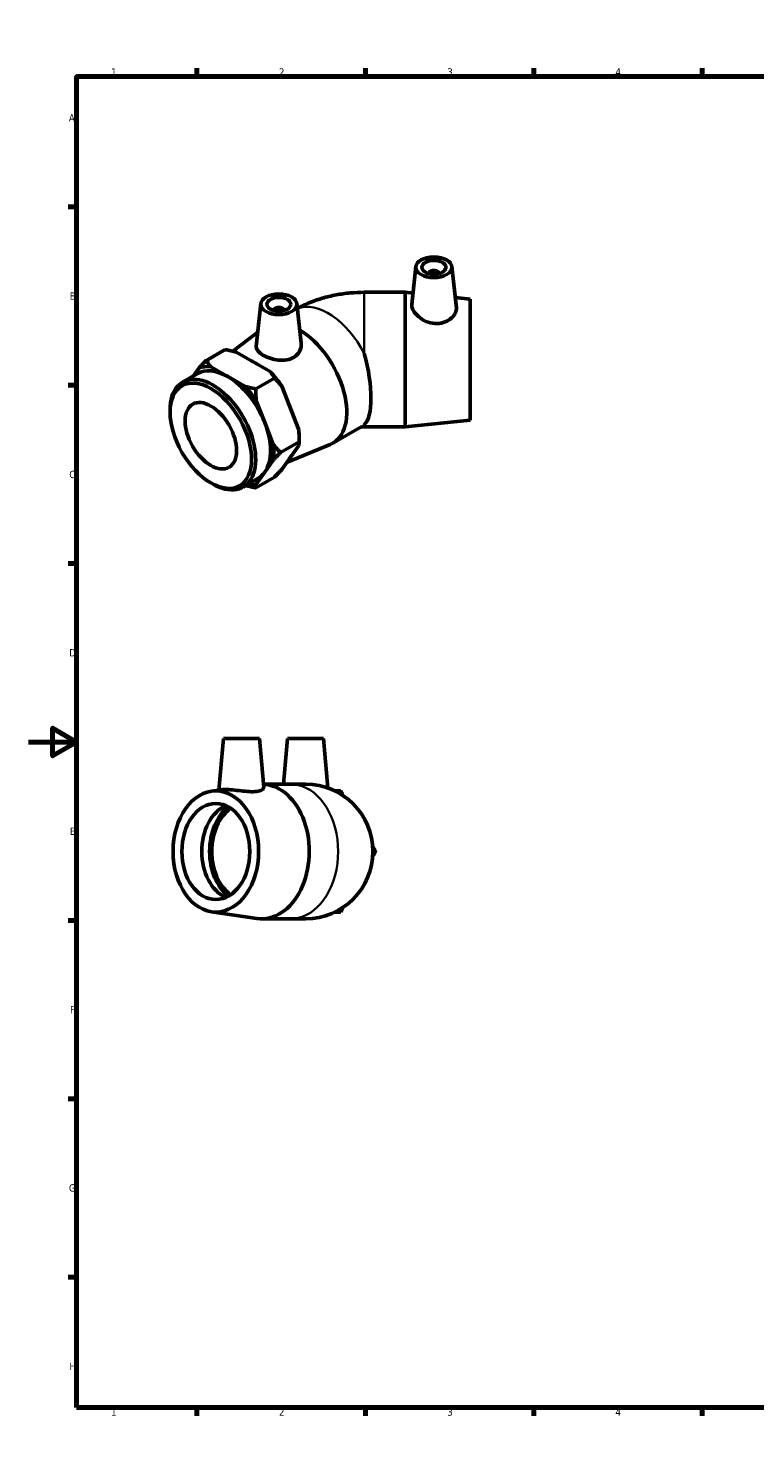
# Model space of a CAD drawing. Header units: millimetres. Extents: x 0 to 897, y -166 to 594.
# Tile 1 of 3: x 0 to 302, y 0 to 594. Entities that reach past the tile are written whole.
import ezdxf

# ---------------------------------------------------------------- set-up
doc = ezdxf.new("R2010")
doc.units = ezdxf.units.MM
for name, color, linetype, lineweight in [('Border (ANSI)', 7, 'Continuous', 70), ('Visible (ANSI)', 7, 'Continuous', 50), ('Visible Narrow (ANSI)', 7, 'Continuous', 35)]:
    doc.layers.add(name, color=color, linetype=linetype, lineweight=lineweight)
doc.styles.add('Note Text (ANSI)', font='tahoma.ttf')

# ---------------------------------------------------------------- blocks, each defined once
blk = doc.blocks.new('Borders Default Border')
at = {"layer": 'Border (ANSI)'}
for p, q in [((70.08, 574), (70.08, 577.45)), ((140.17, 574), (140.17, 577.45)), ((210.25, 574), (210.25, 577.45)), ((280.33, 574), (280.33, 577.45)), ((350.42, 574), (350.42, 577.45)), ((490.58, 574), (490.58, 577.45)), ((560.67, 574), (560.67, 577.45)), ((630.75, 574), (630.75, 577.45)), ((700.83, 574), (700.83, 577.45)), ((770.92, 574), (770.92, 577.45)), ((20, 519.75), (16.55, 519.75)), ((821, 519.75), (824.45, 519.75)), ((20, 445.5), (16.55, 445.5)), ((821, 445.5), (824.45, 445.5)), ((20, 371.25), (16.55, 371.25)), ((821, 371.25), (824.45, 371.25)), ((20, 222.75), (16.55, 222.75)), ((821, 222.75), (824.45, 222.75)), ((20, 148.5), (16.55, 148.5)), ((821, 148.5), (824.45, 148.5)), ((20, 74.25), (16.55, 74.25)), ((821, 74.25), (824.45, 74.25)), ((70.08, 20), (70.08, 16.55)), ((140.17, 20), (140.17, 16.55)), ((210.25, 20), (210.25, 16.55)), ((280.33, 20), (280.33, 16.55)), ((350.42, 20), (350.42, 16.55)), ((490.58, 20), (490.58, 16.55)), ((560.67, 20), (560.67, 16.55)), ((630.75, 20), (630.75, 16.55)), ((700.83, 20), (700.83, 16.55)), ((770.92, 20), (770.92, 16.55))]:
    blk.add_line(p, q, dxfattribs=at)
at = {"layer": 'Border (ANSI)', "flags": 128}
for points in [[(420.5, 594), (420.5, 574), (414.73, 584), (426.27, 584), (420.5, 574)], [(20, 20), (20, 574), (821, 574), (821, 20), (20, 20)], [(0, 297), (20, 297), (10, 302.77), (10, 291.23), (20, 297)], [(841, 297), (821, 297), (831, 302.77), (831, 291.23), (821, 297)], [(420.5, 0), (420.5, 20), (414.73, 10), (426.27, 10), (420.5, 20)]]:
    blk.add_lwpolyline(points, dxfattribs=at)
at = {"layer": 'Border (ANSI)', "color": 230, "true_color": 0xff0080, "attachment_point": 7, "style": 'Note Text (ANSI)'}
for s, insert, char_height in [('1', (34.35, 574.4), 3.05), ('2', (104.2, 574.4), 3.05), ('3', (174.26, 574.34), 3.05), ('4', (244.23, 574.4), 3.05), ('5', (314.48, 574.34), 3.05), ('6', (384.49, 574.34), 3.05), ('7', (454.6, 574.4), 3.05), ('8', (524.63, 574.33), 3.05), ('9', (594.7, 574.34), 3.05), ('10', (663.96, 574.34), 3.048), ('11', (734.04, 574.4), 3.048), ('12', (804.13, 574.4), 3.048), ('A', (16.78, 555.35), 3.05), ('A', (821.63, 555.35), 3.05), ('B', (17.15, 481.1), 3.05), ('B', (821.99, 481.1), 3.05), ('C', (16.95, 406.8), 3.05), ('C', (821.8, 406.8), 3.05), ('D', (16.96, 332.6), 3.05), ('D', (821.81, 332.6), 3.05), ('E', (17.21, 258.35), 3.05), ('E', (822.05, 258.35), 3.05), ('F', (17.29, 184.1), 3.05), ('F', (822.14, 184.1), 3.05), ('G', (16.81, 109.79), 3.05), ('G', (821.66, 109.79), 3.05), ('H', (16.97, 35.6), 3.05), ('H', (821.81, 35.6), 3.05), ('1', (34.35, 16.55), 3.05), ('2', (104.2, 16.55), 3.05), ('3', (174.26, 16.49), 3.05), ('4', (244.23, 16.55), 3.05), ('5', (314.48, 16.49), 3.05), ('6', (384.49, 16.49), 3.05), ('7', (454.6, 16.55), 3.05), ('8', (524.63, 16.48), 3.05), ('9', (594.7, 16.49), 3.05), ('10', (663.96, 16.49), 3.048), ('11', (734.04, 16.55), 3.048), ('12', (804.13, 16.55), 3.048)]:
    blk.add_mtext(s, dxfattribs=dict(at, insert=insert, char_height=char_height))

msp = doc.modelspace()

# ---------------------------------------------------------------- linework, layer by layer
at = {"layer": 'Visible (ANSI)'}
for p, q in [((161.215, 494.88), (159.529, 479.164)), ((176.186, 494.88), (178.039, 477.6)), ((166.7, 492.161), (166.7, 491.975)), ((170.7, 492.161), (170.7, 491.975)), ((156.727, 484.189), (139.727, 484.189)), ((156.727, 484.189), (156.727, 428.189)), ((160.032, 483.846), (156.727, 484.189)), ((183.727, 481.389), (177.564, 482.028)), ((183.727, 481.389), (183.727, 430.989)), ((96.686, 479.488), (94.777, 461.685)), ((102.172, 476.769), (102.172, 476.583)), ((106.172, 476.769), (106.172, 476.583)), ((111.657, 479.488), (113.423, 463.024)), ((84.998, 459.658), (95.407, 467.558)), ((81.773, 460.35), (73.995, 455.871)), ((100.521, 451.182), (86.43, 459.297)), ((70.96, 452.743), (68.619, 449.403)), ((82.869, 449.132), (75.823, 453.189)), ((64.141, 446.825), (70.293, 450.368)), ((89.915, 445.074), (82.869, 449.132)), ((102.349, 448.501), (94.571, 444.022)), ((112.43, 426.969), (105.384, 445.136)), ((58.898, 434.271), (58.898, 435.248)), ((98.301, 429.944), (94.778, 439.028)), ((101.823, 420.861), (98.301, 429.944)), ((126.611, 421.408), (138.632, 428.331)), ((156.727, 428.189), (139.727, 428.189)), ((183.727, 430.989), (156.727, 428.189)), ((112.637, 421.974), (104.859, 417.495)), ((112.637, 423.603), (112.637, 421.974)), ((105.384, 410.424), (112.43, 420.476)), ((107.401, 413.302), (125.543, 420.88)), ((98.301, 409.342), (101.823, 414.368)), ((75.803, 404.915), (76.648, 404.425)), ((89.293, 403.149), (95.444, 406.692)), ((102.349, 407.297), (94.571, 402.817)), ((94.778, 404.316), (98.301, 409.342)), ((81.072, 298.427), (79.193, 276.948)), ((81.072, 298.427), (96.072, 298.427)), ((96.072, 298.427), (97.853, 278.07)), ((107.801, 298.427), (106.138, 279.427)), ((107.801, 298.427), (122.801, 298.427)), ((122.801, 298.427), (124.602, 277.837)), ((97.734, 279.427), (109.059, 279.427)), ((115.301, 279.427), (109.059, 279.427)), ((76.099, 276.491), (80.333, 277.116)), ((76.099, 226.363), (94.985, 223.578)), ((97.038, 223.427), (109.059, 223.427)), ((109.059, 223.427), (115.301, 223.427))]:
    msp.add_line(p, q, dxfattribs=at)
msp.add_arc((115.301, 251.427), 28, 270, 90, dxfattribs=at)
for centre, major_axis, ratio in [((168.7, 494.614), (7.5, 0), 0.5758617), ((168.7, 494.614), (5, 0), 0.5758617), ((104.172, 479.222), (7.5, 0), 0.5758617), ((104.172, 479.222), (5, 0), 0.5758617), ((75.868, 424.498), (11.977, -20.798), 0.5780931), ((75.868, 424.498), (7.558, -13.125), 0.5780931), ((77.946, 251.427), (0, -25.2), 0.7071068), ((77.946, 251.427), (0, -20), 0.7071068)]:
    msp.add_ellipse(centre, major_axis=major_axis, ratio=ratio, dxfattribs=at)
for centre, major_axis, ratio, start_param, end_param in [((168.7, 492.161), (-2, 0), 0.5758617, 2.9729035, 6.4518745), ((104.172, 476.769), (-2, 0), 0.5758617, 2.9729035, 6.4518745), ((112.638, 445.673), (13.973, -24.264), 0.5780931, 6.2096478, 8.6310443), ((130.9, 456.189), (7.459, -27.899), 0.3183383, 0.1663839, 1.5780866), ((82.869, 428.53), (-12.576, 21.838), 0.5780931, 5.4997209, 6.2831853), ((82.869, 428.53), (-13.523, 23.483), 0.5780931, 5.8762611, 6.1703781), ((93.546, 434.678), (12.576, -21.838), 0.5780931, 2.2691839, 2.4470725), ((76.717, 424.987), (12.576, -21.838), 0.5780931, 5.4958534, 10.2121098), ((82.869, 428.53), (-12.576, 21.838), 0.5780931, 4.4525233, 5.4997209), ((93.475, 434.638), (13.523, -23.483), 0.5780931, 1.6874709, 1.9815879), ((82.869, 428.53), (-13.523, 23.483), 0.5780931, 4.8290636, 5.1231806), ((93.546, 434.678), (12.576, -21.838), 0.5780931, 1.2068348, 1.4150264), ((82.869, 428.53), (12.576, -21.838), 0.5780931, 0.2637331, 1.3109306), ((93.475, 434.638), (13.523, -23.483), 0.5780931, 0.7873319, 0.9343904), ((82.869, 428.53), (-13.523, 23.483), 0.5780931, 3.781866, 4.075983), ((93.546, 434.678), (12.576, -21.838), 0.5780931, 0.2096869, 0.3177793), ((82.869, 428.53), (13.523, -23.483), 0.5780931, 5.9066451, 6.1703781), ((82.869, 428.53), (12.576, -21.838), 0.5780931, 0, 0.2637331), ((97.038, 251.427), (0, 28), 0.7071068, 3.0377022, 6.2479519), ((86.243, 251.427), (0, -20), 0.7071068, 3.4393043, 5.9854736), ((90.392, 251.427), (0, 21.247), 0.7071068, 0.5040196, 2.6375731), ((90.392, 251.427), (0, 20), 0.7071068, 0.4555987, 2.685994)]:
    msp.add_ellipse(centre, major_axis=major_axis, ratio=ratio, start_param=start_param, end_param=end_param, dxfattribs=at)
for points, knots in [([(111.869, 477.518), (113.369, 478.327), (114.878, 479.041), (118.31, 480.477), (120.236, 481.152), (124.103, 482.286), (126.045, 482.746), (129.94, 483.475), (131.893, 483.744), (135.807, 484.101), (137.767, 484.189), (139.727, 484.189)], [4.74512718, 4.74512718, 4.74512718, 4.74512718, 4.86946861, 4.86946861, 5.02654825, 5.02654825, 5.18362788, 5.18362788, 5.34070751, 5.34070751, 5.49778714, 5.49778714, 5.49778714, 5.49778714]), ([(178.038, 477.6), (178.05, 477.491), (178.056, 477.382), (178.056, 476.607), (177.834, 475.846), (176.931, 474.358), (176.251, 473.632), (174.678, 472.463), (173.68, 471.938), (171.473, 471.274), (170.263, 471.14), (167.89, 471.278), (166.589, 471.592), (164.212, 472.617), (163.134, 473.323), (161.454, 474.784), (160.728, 475.635), (159.757, 477.318), (159.513, 478.147), (159.513, 478.952), (159.519, 479.059), (159.53, 479.164)], [1.323127, 1.323127, 1.323127, 1.323127, 1.3802298, 1.3802298, 1.7268031, 1.7268031, 2.0733763, 2.0733763, 2.416918, 2.416918, 2.7604596, 2.7604596, 3.1327612, 3.1327612, 3.5050628, 3.5050628, 3.8682146, 3.8682146, 4.2313665, 4.2313665, 4.2875469, 4.2875469, 4.2875469, 4.2875469]), ([(110.529, 457.229), (109.694, 456.692), (108.647, 456.288), (106.376, 455.884), (105.152, 455.879), (102.867, 456.128), (101.648, 456.4), (99.401, 457.138), (98.373, 457.6), (96.739, 458.541), (96.025, 459.082), (95.055, 460.197), (94.798, 460.775), (94.761, 461.445), (94.765, 461.564), (94.778, 461.685)], [0, 0, 0, 0, 0.3435416, 0.3435416, 0.6870833, 0.6870833, 1.0336565, 1.0336565, 1.3802298, 1.3802298, 1.7268031, 1.7268031, 2.0733763, 2.0733763, 2.1465753, 2.1465753, 2.1465753, 2.1465753]), ([(113.421, 463.023), (113.444, 462.819), (113.455, 462.616), (113.455, 461.473), (113.21, 460.451), (112.2, 458.619), (111.434, 457.812), (110.529, 457.229)], [4.87827112, 4.87827112, 4.87827112, 4.87827112, 4.95767009, 4.95767009, 5.3299717, 5.3299717, 5.70227331, 5.70227331, 5.70227331, 5.70227331]), ([(138.106, 428.028), (138.134, 428.034), (138.166, 428.041), (138.31, 428.071), (138.448, 428.095), (138.745, 428.135), (138.902, 428.152), (139.224, 428.176), (139.388, 428.184), (139.611, 428.189), (139.669, 428.189), (139.727, 428.189)], [-1.16268913, -1.16268913, -1.16268913, -1.16268913, -1.12877263, -1.12877263, -1.01701156, -1.01701156, -0.91519229, -0.91519229, -0.81886487, -0.81886487, -0.78539816, -0.78539816, -0.78539816, -0.78539816]), ([(94.93, 276.428), (94.095, 276.317), (93.047, 276.289), (90.776, 276.394), (89.552, 276.521), (87.268, 276.782), (86.048, 276.935), (83.801, 277.153), (82.773, 277.215), (81.339, 277.215), (80.78, 277.18), (80.334, 277.115)], [0, 0, 0, 0, 0.3435416, 0.3435416, 0.6870833, 0.6870833, 1.0336565, 1.0336565, 1.3802298, 1.3802298, 1.6422597, 1.6422597, 1.6422597, 1.6422597]), ([(97.853, 278.07), (97.855, 278.052), (97.855, 278.035), (97.855, 277.711), (97.61, 277.363), (96.601, 276.778), (95.834, 276.547), (94.93, 276.428)], [4.93619651, 4.93619651, 4.93619651, 4.93619651, 4.95767009, 4.95767009, 5.3299717, 5.3299717, 5.70227331, 5.70227331, 5.70227331, 5.70227331])]:
    msp.add_open_spline(points, degree=3, knots=knots, dxfattribs=at)
for points, weights in [([(86.43, 459.297), (84.291, 459.866), (81.773, 460.35)], [1, 1.0033449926, 1]), ([(70.96, 452.743), (72.316, 454.19), (73.995, 455.871)], [1, 1.0033449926, 1]), ([(73.995, 455.871), (74.835, 454.421), (75.823, 453.189)], [1, 1.0033449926, 1]), ([(102.349, 448.501), (101.51, 449.951), (100.521, 451.182)], [1, 1.0033449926, 1]), ([(105.384, 445.136), (104.028, 446.82), (102.349, 448.501)], [1, 1.0033449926, 1]), ([(89.915, 445.074), (92.053, 444.505), (94.571, 444.022)], [1, 1.0033449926, 1]), ([(94.571, 444.022), (94.571, 441.374), (94.778, 439.028)], [1, 1.0033449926, 1]), ([(112.637, 421.974), (112.637, 424.622), (112.43, 426.969)], [1, 1.0033449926, 1]), ([(112.43, 420.476), (112.637, 421.26), (112.637, 421.974)], [1, 1.0033449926, 1]), ([(101.823, 420.861), (103.18, 419.176), (104.859, 417.495)], [1, 1.0033449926, 1]), ([(104.859, 417.495), (103.18, 415.814), (101.823, 414.368)], [1, 1.0033449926, 1]), ([(102.349, 407.297), (104.028, 408.978), (105.384, 410.424)], [1, 1.0033449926, 1]), ([(94.778, 404.316), (94.571, 403.532), (94.571, 402.817)], [1, 1.0033449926, 1]), ([(94.571, 402.817), (92.304, 403.253), (90.348, 403.757)], [1, 1.00301009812, 1.00060273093]), ([(127.506, 276.627), (128.655, 276.627), (129.85, 276.627)], [1.00167245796, 1.0016805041, 1]), ([(129.85, 276.627), (130.447, 275.593), (131.022, 274.597)], [1, 1.0016805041, 1.00167245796]), ([(143.227, 253.458), (143.802, 252.462), (144.399, 251.427)], [1.00167245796, 1.0016805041, 1]), ([(144.399, 251.427), (143.802, 250.393), (143.227, 249.397)], [1, 1.0016805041, 1.00167245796]), ([(129.85, 226.227), (128.655, 226.227), (127.506, 226.227)], [1, 1.0016805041, 1.00167245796]), ([(131.022, 228.258), (130.447, 227.262), (129.85, 226.227)], [1.00167245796, 1.0016805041, 1])]:
    msp.add_rational_spline(points, weights, degree=2, dxfattribs=at)
at = {"layer": 'Visible Narrow (ANSI)'}
for p, q in [((139.727, 484.189), (139.727, 458.767)), ((139.727, 429.069), (139.727, 428.189))]:
    msp.add_line(p, q, dxfattribs=at)
for centre, major_axis, ratio, start_param, end_param in [((124.659, 452.595), (-13.973, 24.264), 0.5780931, 4.6347759, 6.2014871), ((124.659, 452.595), (13.973, -24.264), 0.5780931, 0, 0.0814805), ((109.059, 251.427), (0, 28), 0.7071068, 3.2986723, 6.1261057)]:
    msp.add_ellipse(centre, major_axis=major_axis, ratio=ratio, start_param=start_param, end_param=end_param, dxfattribs=at)

# ---------------------------------------------------------------- block references
msp.add_blockref('Borders Default Border', (0, 0))

doc.saveas('drawing.dxf')
